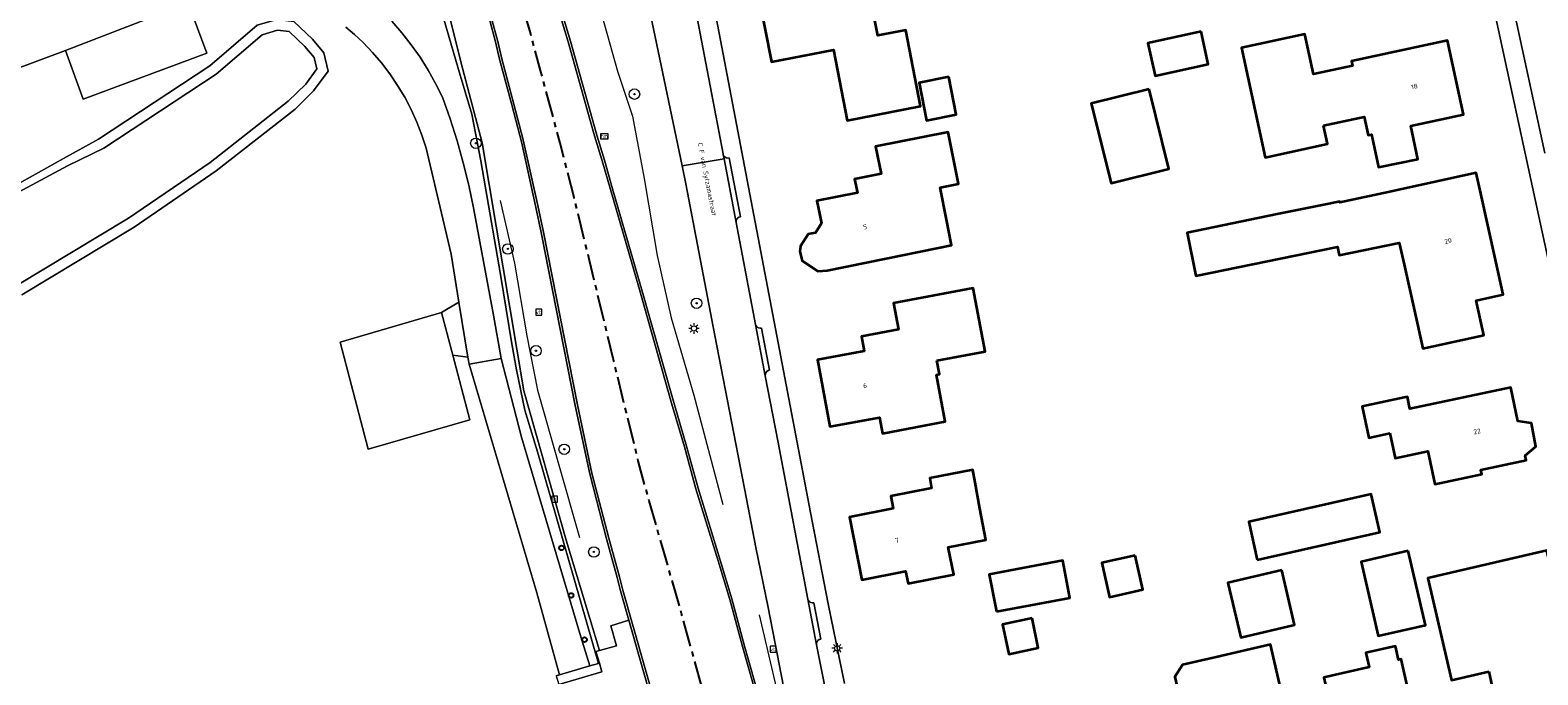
# Model space of a CAD drawing. Header units: metres. Extents: x 229229 to 231729, y 593167 to 595667.
# Tile 59 of 256: x 229869 to 230013, y 594376 to 594437. Entities that reach past the tile are written whole.
import ezdxf
from ezdxf.enums import TextEntityAlignment as Align

# ---------------------------------------------------------------- set-up
doc = ezdxf.new("R2010")
doc.units = ezdxf.units.M
doc.linetypes.add('CENTERX2', pattern=[4, 2.5, -0.5, 0.5, -0.5])
for name, color, linetype, lineweight in [('B-WE-GR-BOOM-S', 90, 'Continuous', 25), ('B-WE-GR-GROENVOORZIENING-GV', 80, 'Continuous', 18), ('B-WE-GR-HAAG-G', 90, 'GR-HAAG1', 13), ('B-WE-IE-MEUBILAIR_WEGMEUBILAIR-S', 7, 'Continuous', 25), ('B-WE-IE-TERREINAFSCHEIDING_KUNSTMATIG_HEKWERK_RASTER-G', 30, 'IE-TERREINAFSCHEIDING-KUNSTMATIG', 18), ('B-WE-KL-ET_LS_OV_LICHTMAST-S', 190, 'Continuous', 25), ('B-WE-OG-BEBOUWING-GV', 7, 'Continuous', 35), ('B-WE-OG-BEBOUWING-T18', 10, 'Continuous', 18), ('B-WE-OG-TERREIN_ERF-GV', 7, 'Continuous', 18), ('B-WE-OG-TOPOGRAFIE-T18', 10, 'Continuous', 18), ('B-WE-OG-WATER-GV', 130, 'Continuous', 18), ('B-WE-OG-WATER_SLOOT-GV', 120, 'Continuous', 18), ('B-WE-OG-WEG-GV', 7, 'Continuous', 18), ('B-WE-RI-GWA_KOLK-S', 30, 'Continuous', 25), ('B-WE-VH-VERHARDING_ASFALT-GV', 252, 'Continuous', 18), ('B-WE-VH-VERHARDING_BEDRIJFSVLOERPLAAT-GV', 252, 'Continuous', 18), ('B-WE-VH-VERHARDING_BETONSTRAATSTEEN-GV', 252, 'Continuous', 18), ('B-WE-VH-VERHARDING_GESLOTEN-GV', 252, 'Continuous', 18), ('B-WE-VH-VERHARDING_OPEN-GV', 252, 'Continuous', 18), ('B-WE-VW-HECTOMETRERING-S', 7, 'Continuous', 25), ('B-WE-VW-VERKEERSTEKEN_BORD-S', 7, 'Continuous', 25)]:
    doc.layers.add(name, color=color, linetype=linetype, lineweight=lineweight)
doc.layers.add('TOPOT03', color=30, linetype='CENTERX2')
doc.styles.add('NLCS-ISO', font='NLCS-ISO.ttf')
doc.styles.add('NLCS-ISO-ANNOTATIVE-T18', font='NLCS-ISO.ttf', dxfattribs={"height": 1.8})
doc.styles.add('NLCS-ISO-M250-T18', font='NLCS-ISO.ttf', dxfattribs={"height": 0.45})
doc.linetypes.add('GR-HAAG1', pattern='A,6,[176,NLCS.SHX,S=0.125,R=0,X=0,Y=0],-2', length=8)
doc.linetypes.add('IE-TERREINAFSCHEIDING-KUNSTMATIG', pattern='A,4,[82,NLCS.SHX,S=0.75,R=90,X=0,Y=0],4,-2', length=10)

# ---------------------------------------------------------------- blocks, each defined once
blk = doc.blocks.new('SIE-WEG_VERKEERSBORD-SO')
at = {"color": 0, "linetype": 'ByBlock', "lineweight": 18}
blk.add_lwpolyline([(-1.125, -1.125), (1.125, -1.125), (1.125, 1.125), (-1.125, 1.125)], close=True, dxfattribs=at)
at = {"color": 0, "linetype": 'ByBlock', "lineweight": 18, "style": 'NLCS-ISO'}
blk.add_text('vb', height=1.5, dxfattribs=at).set_placement((0, 0), align=Align.MIDDLE_CENTER)
blk = doc.blocks.new('SIE-WEG_PAAL_HECTOMETERPAAL-SO')
at = {"color": 0, "linetype": 'ByBlock', "lineweight": 18}
blk.add_lwpolyline([(-1.44375, -0.94375), (1.44375, -0.94375), (1.44375, 0.94375), (-1.44375, 0.94375)], close=True, dxfattribs=at)
at = {"color": 0, "linetype": 'ByBlock', "lineweight": 18, "style": 'NLCS-ISO'}
blk.add_text('hm', height=1.5, dxfattribs=at).set_placement((0, 0), align=Align.MIDDLE_CENTER)
blk = doc.blocks.new('SAL-VERWIJZING_SYMBOOL-SO')
at = {"color": 0, "linetype": 'ByBlock', "lineweight": -2}
blk.add_circle((0, 0), 0.9, dxfattribs=at)
at = {"color": 0, "linetype": 'ByBlock', "lineweight": -2, "style": 'NLCS-ISO-ANNOTATIVE-T18'}
blk.add_attdef('SYMBOOL', (2.5, -2.5), '', height=1.8, dxfattribs=at)
blk = doc.blocks.new('SKL-ET_OV_LICHTMAST-SO')
at = {"color": 0, "linetype": 'ByBlock', "lineweight": 18}
for points in [[(-1.25, 0), (-2, 0)], [(-1.41, 1.41), (-0.88, 0.88)], [(0, 2), (0, 1.25)], [(0.88, 0.88), (1.41, 1.41)], [(2, 0), (1.25, 0)], [(-1.41, -1.41), (-0.88, -0.88)], [(0, -1.25), (0, -2)], [(0.88, -0.88), (1.41, -1.41)]]:
    blk.add_lwpolyline(points, dxfattribs=at)
blk.add_circle((0, 0), 1, dxfattribs=at)
blk = doc.blocks.new('SRI-KOLK-SO')
at = {"color": 0, "linetype": 'ByBlock', "lineweight": 18}
blk.add_lwpolyline([(-1.125, -1.125), (1.125, -1.125), (1.125, 1.125), (-1.125, 1.125)], close=True, dxfattribs=at)
at = {"color": 0, "linetype": 'ByBlock', "lineweight": 18, "style": 'NLCS-ISO'}
blk.add_text('k', height=1.5, dxfattribs=at).set_placement((0, 0), align=Align.MIDDLE_CENTER)
blk = doc.blocks.new('SGR-BOOM_01-SO')
at = {"linetype": 'ByBlock', "lineweight": 18}
h = blk.add_hatch(color=0, dxfattribs=at)
h.dxf.hatch_style = 1
edge = h.paths.add_edge_path()
edge.add_arc((0, 0), 0.25, 0, 360)
at = {"color": 0, "linetype": 'ByBlock', "lineweight": 18}
for radius in [2, 0.25]:
    blk.add_circle((0, 0), radius, dxfattribs=at)

msp = doc.modelspace()

# ---------------------------------------------------------------- linework, layer by layer
at = {"layer": 'B-WE-GR-GROENVOORZIENING-GV'}
for points in [[(229903.813, 594438.222), (229904.761, 594437.123), (229905.652, 594435.978), (229906.486, 594434.79), (229907.258, 594433.562), (229907.968, 594432.297), (229908.614, 594430.997), (229909.348, 594428.939), (229910.01, 594426.857), (229910.598, 594424.753), (229911.112, 594422.63), (229911.551, 594420.49), (229913.459, 594410.279), (229914.193, 594406.154), (229916.142, 594398.665), (229921.781, 594379.682), (229922.616, 594376.933), (229923.439, 594377.175), (229917.749, 594396.971), (229916.436, 594401.256), (229915.664, 594405.062), (229915.207, 594407.542), (229914.138, 594414.128), (229912.26, 594424.951), (229911.404, 594429.379), (229910.153, 594433.628), (229908.028, 594440.943)], [(229884.459, 594439.937), (229886.208, 594435.188), (229874.456, 594430.817), (229872.796, 594435.428), (229867.801, 594433.549)], [(229860.706, 594418.513), (229872.6, 594425.162), (229875.916, 594427.011), (229886.508, 594433.969), (229891.002, 594437.832), (229892.865, 594438.37), (229894.5, 594438.178), (229896.259, 594436.5), (229897.351, 594435.214), (229897.752, 594433.473), (229896.375, 594431.586), (229894.614, 594429.858), (229887.122, 594423.98), (229879.321, 594418.646), (229868.627, 594412.215)], [(229919.42, 594375.994), (229919.754, 594376.092), (229917.596, 594383.871), (229911.144, 594405.612), (229911.035, 594406.275), (229909.586, 594406.462), (229911.202, 594400.324), (229901.57, 594397.532), (229898.907, 594407.702), (229908.518, 594410.518), (229910.178, 594411.509), (229909.43, 594416.076), (229907.07, 594426.147), (229906.662, 594427.397), (229906.186, 594428.622), (229905.642, 594429.818), (229905.032, 594430.982), (229904.358, 594432.111), (229903.622, 594433.2), (229902.826, 594434.246), (229901.974, 594435.247), (229901.067, 594436.198), (229900.27, 594436.945), (229899.432, 594437.645)]]:
    msp.add_lwpolyline(points, dxfattribs=at)
msp.add_lwpolyline([(229920.382, 594388.878), (229916.339, 594403.087), (229912.396, 594426.661), (229910.362, 594434.367), (229909.206, 594438.964), (229908.654, 594441.16), (229908.028, 594440.943), (229910.153, 594433.628), (229911.404, 594429.379), (229912.26, 594424.951), (229914.138, 594414.128), (229915.207, 594407.542), (229915.664, 594405.062), (229916.436, 594401.256), (229917.749, 594396.971), (229923.439, 594377.175), (229923.527, 594377.2), (229923.207, 594378.291), (229923.547, 594378.387)], close=True, dxfattribs=at)
at = {"layer": 'B-WE-GR-HAAG-G'}
for points in [[(229896.038, 594536.738), (229897.255, 594531.165), (229899.063, 594522.101), (229902.434, 594508.658), (229904.005, 594502.091), (229907.024, 594491.668), (229910.351, 594479.977), (229916.879, 594460.666), (229919.962, 594451.004), (229923.282, 594440.503), (229925.238, 594433.455), (229926.666, 594429.193), (229927.796, 594423.259), (229929.014, 594415.946), (229930.343, 594410.013), (229932.501, 594402.665), (229935.276, 594392.282)], [(229941.319, 594370.816), (229938.733, 594381.777)]]:
    msp.add_lwpolyline(points, dxfattribs=at)
at = {"layer": 'B-WE-IE-TERREINAFSCHEIDING_KUNSTMATIG_HEKWERK_RASTER-G'}
msp.add_lwpolyline([(229914.087, 594421.189), (229915.476, 594415.227), (229916.642, 594408.323), (229917.636, 594403.148), (229921.632, 594389.142)], dxfattribs=at)
at = {"layer": 'B-WE-OG-BEBOUWING-GV'}
for points in [[(229955.047, 594444.754), (229953.617, 594444.477), (229953.411, 594445.653), (229953.002, 594447.994), (229946.877, 594446.767), (229947.528, 594443.297), (229942.473, 594442.317), (229942.649, 594441.408), (229938.658, 594440.634), (229939.877, 594434.342), (229945.765, 594435.483), (229947.066, 594428.771), (229954.061, 594430.127), (229952.657, 594437.372), (229949.989, 594436.855), (229949.337, 594440.218), (229955.688, 594441.449)], [(229980.708, 594437.225), (229975.661, 594436.122), (229976.335, 594433.038), (229981.382, 594434.141)], [(229992.342, 594428.292), (229996.211, 594429.121), (229996.581, 594427.396), (229996.897, 594427.463), (229997.565, 594424.357), (230001.32, 594425.111), (230000.65, 594428.269), (230005.646, 594429.34), (230004.138, 594436.37), (229995.007, 594434.412), (229995.098, 594433.987), (229991.381, 594433.189), (229990.567, 594436.985), (229984.561, 594435.697), (229986.797, 594425.267), (229992.715, 594426.553)], [(229956.748, 594432.915), (229953.924, 594432.36), (229954.625, 594428.79), (229957.449, 594429.345)], [(229975.765, 594431.773), (229970.277, 594430.401), (229972.174, 594422.815), (229977.661, 594424.187)], [(229952.49, 594416.013), (229957.005, 594416.924), (229956.513, 594419.358), (229955.899, 594422.398), (229957.665, 594422.755), (229956.67, 594427.685), (229949.777, 594426.293), (229950.3, 594423.701), (229947.786, 594423.193), (229948.043, 594421.919), (229944.203, 594421.144), (229944.635, 594419.007), (229944.053, 594418.114), (229943.379, 594417.978), (229942.634, 594416.836), (229942.592, 594416.323), (229942.791, 594415.441), (229944.294, 594414.461), (229945.169, 594414.526)], [(230007.286, 594421.851), (230006.851, 594423.814), (229998.479, 594421.958), (229993.911, 594420.969), (229993.89, 594421.068), (229992.845, 594420.844), (229987.955, 594419.869), (229979.39, 594418.09), (229980.224, 594414.013), (229993.68, 594416.766), (229993.84, 594415.982), (229999.541, 594417.162), (230000, 594415.093), (230001.043, 594410.391), (230001.773, 594407.098), (230007.573, 594408.384), (230006.843, 594411.676), (230009.415, 594412.246)], [(229955.6, 594405.975), (229960.181, 594406.829), (229959.063, 594412.828), (229951.481, 594411.415), (229951.946, 594408.917), (229948.426, 594408.261), (229948.687, 594406.862), (229944.247, 594406.035), (229945.432, 594399.676), (229950.158, 594400.556), (229950.44, 594399.041), (229954.396, 594399.778), (229956.392, 594400.157), (229955.558, 594404.602), (229955.846, 594404.656)], [(229998.651, 594399.05), (229999.146, 594396.686), (230002.252, 594397.336), (230002.919, 594394.2), (230007.381, 594395.149), (230007.292, 594395.565), (230011.615, 594396.484), (230011.518, 594396.938), (230012.518, 594397.799), (230012.108, 594400.002), (230010.826, 594400.195), (230010.144, 594403.4), (230000.559, 594401.362), (230000.313, 594402.517), (230000, 594402.45), (229996.016, 594401.603), (229996.65, 594398.625)], [(229959.255, 594394.361), (229959.015, 594395.585), (229954.919, 594394.783), (229955.103, 594393.844), (229951.214, 594393.082), (229951.445, 594391.899), (229947.298, 594391.086), (229948.466, 594385.126), (229952.634, 594385.942), (229952.865, 594384.764), (229957.2, 594385.613), (229956.69, 594388.218), (229960.268, 594388.919), (229959.685, 594391.898)], [(229986.05, 594387.01), (229997.688, 594389.634), (229996.874, 594393.248), (229985.235, 594390.624)], [(229974.46, 594387.438), (229971.274, 594386.724), (229972.003, 594383.471), (229975.189, 594384.185)], [(230000.399, 594387.867), (229995.918, 594386.83), (229997.548, 594379.783), (230002.029, 594380.82)], [(230008.043, 594376.395), (230008.348, 594375.081), (230007.66, 594374.922), (230008.735, 594370.28), (230017.166, 594372.233), (230014.872, 594382.133), (230013.574, 594387.897), (230002.254, 594385.263), (230004.51, 594375.573)], [(229961.256, 594382.09), (229968.243, 594383.415), (229967.571, 594386.959), (229960.584, 594385.634)], [(229988.377, 594386.032), (229983.254, 594384.822), (229984.478, 594379.638), (229989.601, 594380.848)], [(229964.647, 594381.46), (229961.843, 594380.873), (229962.433, 594378.054), (229965.237, 594378.641)], [(229982.138, 594377.772), (229978.944, 594377.04), (229978.212, 594375.896), (229979.019, 594372.444), (229980.278, 594372.738), (229982.315, 594364.027), (229989.25, 594365.649), (229987.96, 594371.168), (229989.059, 594371.425), (229987.293, 594378.978)], [(230001.716, 594368.8), (229999.725, 594377.575), (229999.484, 594377.52), (229999.193, 594378.804), (229996.366, 594378.163), (229996.67, 594376.822), (229992.367, 594375.846), (229994.345, 594367.127)]]:
    msp.add_lwpolyline(points, close=True, dxfattribs=at)
at = {"layer": 'B-WE-OG-TERREIN_ERF-GV'}
for points in [[(230023.297, 594371.208), (230011.779, 594424.349), (230002.41, 594467.688)], [(229929.893, 594463.367), (229943.601, 594391.523), (229945.283, 594382.839), (229946.833, 594375.245)]]:
    msp.add_lwpolyline(points, dxfattribs=at)
for points in [[(229949.337, 594440.218), (229949.989, 594436.855), (229952.657, 594437.372), (229954.061, 594430.127), (229947.066, 594428.771), (229945.765, 594435.483), (229939.877, 594434.342), (229938.658, 594440.634), (229942.649, 594441.408), (229942.473, 594442.317), (229947.528, 594443.297), (229946.877, 594446.767), (229953.002, 594447.994), (229953.411, 594445.653), (229953.617, 594444.477), (229955.047, 594444.754), (229955.688, 594441.449)], [(229975.661, 594436.122), (229980.708, 594437.225), (229981.382, 594434.141), (229976.335, 594433.038)], [(229984.561, 594435.697), (229990.567, 594436.985), (229991.381, 594433.189), (229995.098, 594433.987), (229995.007, 594434.412), (230004.138, 594436.37), (230005.646, 594429.34), (230000.65, 594428.269), (230001.32, 594425.111), (229997.565, 594424.357), (229996.897, 594427.463), (229996.581, 594427.396), (229996.211, 594429.121), (229992.342, 594428.292), (229992.715, 594426.553), (229986.797, 594425.267)], [(229954.625, 594428.79), (229953.924, 594432.36), (229956.748, 594432.915), (229957.449, 594429.345)], [(229972.174, 594422.815), (229970.277, 594430.401), (229975.765, 594431.773), (229977.661, 594424.187)], [(229945.169, 594414.526), (229944.294, 594414.461), (229942.791, 594415.441), (229942.592, 594416.323), (229942.634, 594416.836), (229943.379, 594417.978), (229944.053, 594418.114), (229944.635, 594419.007), (229944.203, 594421.144), (229948.043, 594421.919), (229947.786, 594423.193), (229950.3, 594423.701), (229949.777, 594426.293), (229956.67, 594427.685), (229957.665, 594422.755), (229955.899, 594422.398), (229956.513, 594419.358), (229957.005, 594416.924), (229952.49, 594416.013)], [(229979.39, 594418.09), (229987.955, 594419.869), (229992.845, 594420.844), (229993.89, 594421.068), (229993.911, 594420.969), (229998.479, 594421.958), (230006.851, 594423.814), (230007.286, 594421.851), (230009.415, 594412.246), (230006.843, 594411.676), (230007.573, 594408.384), (230001.773, 594407.098), (230001.043, 594410.391), (230000, 594415.093), (229999.541, 594417.162), (229993.84, 594415.982), (229993.68, 594416.766), (229980.224, 594414.013)], [(229960.181, 594406.829), (229955.6, 594405.975), (229955.846, 594404.656), (229955.558, 594404.602), (229956.392, 594400.157), (229954.396, 594399.778), (229950.44, 594399.041), (229950.158, 594400.556), (229945.432, 594399.676), (229944.247, 594406.035), (229948.687, 594406.862), (229948.426, 594408.261), (229951.946, 594408.917), (229951.481, 594411.415), (229959.063, 594412.828)], [(229996.016, 594401.603), (230000, 594402.45), (230000.313, 594402.517), (230000.559, 594401.362), (230010.144, 594403.4), (230010.826, 594400.195), (230012.108, 594400.002), (230012.518, 594397.799), (230011.518, 594396.938), (230011.615, 594396.484), (230007.292, 594395.565), (230007.381, 594395.149), (230002.919, 594394.2), (230002.252, 594397.336), (229999.146, 594396.686), (229998.651, 594399.05), (229996.65, 594398.625)], [(229959.015, 594395.585), (229959.255, 594394.361), (229959.685, 594391.898), (229960.268, 594388.919), (229956.69, 594388.218), (229957.2, 594385.613), (229952.865, 594384.764), (229952.634, 594385.942), (229948.466, 594385.126), (229947.298, 594391.086), (229951.445, 594391.899), (229951.214, 594393.082), (229955.103, 594393.844), (229954.919, 594394.783)], [(229996.874, 594393.248), (229997.688, 594389.634), (229986.05, 594387.01), (229985.235, 594390.624)], [(229974.46, 594387.438), (229975.189, 594384.185), (229972.003, 594383.471), (229971.274, 594386.724)], [(229995.918, 594386.83), (230000.399, 594387.867), (230002.029, 594380.82), (229997.548, 594379.783)], [(230013.574, 594387.897), (230014.872, 594382.133), (230017.166, 594372.233), (230008.735, 594370.28), (230007.66, 594374.922), (230008.348, 594375.081), (230008.043, 594376.395), (230004.51, 594375.573), (230002.254, 594385.263)], [(229967.571, 594386.959), (229968.243, 594383.415), (229961.256, 594382.09), (229960.584, 594385.634)], [(229988.377, 594386.032), (229989.601, 594380.848), (229984.478, 594379.638), (229983.254, 594384.822)], [(229965.237, 594378.641), (229962.433, 594378.054), (229961.843, 594380.873), (229964.647, 594381.46)], [(229987.293, 594378.978), (229989.059, 594371.425), (229987.96, 594371.168), (229989.25, 594365.649), (229982.315, 594364.027), (229980.278, 594372.738), (229979.019, 594372.444), (229978.212, 594375.896), (229978.944, 594377.04), (229982.138, 594377.772)], [(229999.193, 594378.804), (229999.484, 594377.52), (229999.725, 594377.575), (230001.716, 594368.8), (229994.345, 594367.127), (229992.367, 594375.846), (229996.67, 594376.822), (229996.366, 594378.163)]]:
    msp.add_lwpolyline(points, close=True, dxfattribs=at)
at = {"layer": 'B-WE-OG-WATER-GV'}
msp.add_lwpolyline([(229868.115, 594413.074), (229878.78, 594419.488), (229886.531, 594424.787), (229893.953, 594430.61), (229895.616, 594432.242), (229896.675, 594433.693), (229896.431, 594434.753), (229895.531, 594435.812), (229894.051, 594437.224), (229892.949, 594437.354), (229891.489, 594436.932), (229887.111, 594433.168), (229876.441, 594426.16), (229872.986, 594424.484), (229861.097, 594418.101)], dxfattribs=at)
at = {"layer": 'B-WE-OG-WATER_SLOOT-GV'}
for points in [[(229868.627, 594412.215), (229879.321, 594418.646), (229887.122, 594423.98), (229894.614, 594429.858), (229896.375, 594431.586), (229897.752, 594433.473), (229897.351, 594435.214), (229896.259, 594436.5), (229894.5, 594438.178), (229892.865, 594438.37), (229891.002, 594437.832), (229886.508, 594433.969), (229875.916, 594427.011), (229872.6, 594425.162), (229860.706, 594418.513)], [(229861.097, 594418.101), (229872.986, 594424.484), (229876.441, 594426.16), (229887.111, 594433.168), (229891.489, 594436.932), (229892.949, 594437.354), (229894.051, 594437.224), (229895.531, 594435.812), (229896.431, 594434.753), (229896.675, 594433.693), (229895.616, 594432.242), (229893.953, 594430.61), (229886.531, 594424.787), (229878.78, 594419.488), (229868.115, 594413.074)]]:
    msp.add_lwpolyline(points, dxfattribs=at)
at = {"layer": 'B-WE-OG-WEG-GV'}
for points in [[(229919.513, 594440.538), (229920.786, 594436.328), (229923.276, 594427.392), (229924.017, 594425.015), (229924.783, 594422.287), (229927.48, 594413.003), (229930.592, 594401.966), (229931.814, 594397.809), (229932.905, 594393.816), (229935.018, 594386.981), (229936.128, 594383.295), (229937.326, 594378.82), (229938.815, 594373.585)], [(229941.245, 594373.825), (229939.582, 594382.488), (229938.408, 594388.191), (229937.518, 594392.799), (229934.515, 594408.336), (229931.744, 594422.772), (229931.392, 594424.464), (229927.98, 594440.864)], [(229909.206, 594438.964), (229910.362, 594434.367), (229912.396, 594426.661), (229916.339, 594403.087), (229920.382, 594388.878), (229923.547, 594378.387), (229925.145, 594378.837), (229924.609, 594380.735), (229926.343, 594381.269), (229925.551, 594384.075), (229925.225, 594385.328), (229924.208, 594389.023), (229922.611, 594395.188), (229921.237, 594401.702), (229917.988, 594418.131), (229917.459, 594420.666), (229916.149, 594426.611), (229915.197, 594430.274), (229914.03, 594434.596), (229913.657, 594436.243), (229912.881, 594439.097)]]:
    msp.add_lwpolyline(points, dxfattribs=at)
at = {"layer": 'B-WE-VH-VERHARDING_ASFALT-GV'}
for points in [[(229938.604, 594373.523), (229937.114, 594378.762), (229935.916, 594383.235), (229934.808, 594386.917), (229932.694, 594393.755), (229931.603, 594397.749), (229930.381, 594401.905), (229927.268, 594412.943), (229924.572, 594422.226), (229923.806, 594424.952), (229923.065, 594427.33), (229922.658, 594428.79), (229920.575, 594436.266), (229919.302, 594440.476)], [(229913.092, 594439.16), (229913.871, 594436.296), (229914.243, 594434.649), (229915.409, 594430.33), (229916.257, 594427.07), (229916.363, 594426.662), (229917.674, 594420.712), (229918.203, 594418.174), (229921.453, 594401.746), (229922.825, 594395.239), (229924.421, 594389.08), (229925.437, 594385.385), (229925.763, 594384.133), (229928.816, 594373.323)]]:
    msp.add_lwpolyline(points, dxfattribs=at)
msp.add_lwpolyline([(229928.605, 594373.261), (229926.343, 594381.269), (229924.609, 594380.735), (229925.145, 594378.837), (229923.547, 594378.387), (229923.207, 594378.291), (229923.527, 594377.2), (229923.768, 594376.374), (229919.666, 594375.158), (229918.036, 594374.675), (229919.719, 594368.942), (229921.249, 594369.389), (229925.489, 594370.627), (229925.79, 594369.575), (229926.037, 594368.71), (229926.358, 594368.806), (229927.98, 594369.291), (229928.513, 594367.405), (229930.28, 594367.88)], close=True, dxfattribs=at)
at = {"layer": 'B-WE-VH-VERHARDING_BEDRIJFSVLOERPLAAT-GV'}
for points in [[(229919.302, 594440.476), (229920.575, 594436.266), (229922.658, 594428.79), (229923.065, 594427.33), (229923.806, 594424.952), (229924.572, 594422.226), (229927.268, 594412.943), (229930.381, 594401.905), (229931.603, 594397.749), (229932.694, 594393.755), (229934.808, 594386.917), (229935.916, 594383.235), (229937.114, 594378.762), (229938.604, 594373.523)], [(229938.815, 594373.585), (229937.326, 594378.82), (229936.128, 594383.295), (229935.018, 594386.981), (229932.905, 594393.816), (229931.814, 594397.809), (229930.592, 594401.966), (229927.48, 594413.003), (229924.783, 594422.287), (229924.017, 594425.015), (229923.276, 594427.392), (229920.786, 594436.328), (229919.513, 594440.538)], [(229912.881, 594439.097), (229913.657, 594436.243), (229914.03, 594434.596), (229915.197, 594430.274), (229916.149, 594426.611), (229917.459, 594420.666), (229917.988, 594418.131), (229921.237, 594401.702), (229922.611, 594395.188), (229924.208, 594389.023), (229925.225, 594385.328), (229925.551, 594384.075), (229926.343, 594381.269), (229928.605, 594373.261)], [(229928.816, 594373.323), (229925.763, 594384.133), (229925.437, 594385.385), (229924.421, 594389.08), (229922.825, 594395.239), (229921.453, 594401.746), (229918.203, 594418.174), (229917.674, 594420.712), (229916.363, 594426.662), (229916.257, 594427.07), (229915.409, 594430.33), (229914.243, 594434.649), (229913.871, 594436.296), (229913.092, 594439.16)]]:
    msp.add_lwpolyline(points, dxfattribs=at)
at = {"layer": 'B-WE-VH-VERHARDING_BETONSTRAATSTEEN-GV'}
msp.add_lwpolyline([(229923.527, 594377.2), (229923.439, 594377.175), (229922.616, 594376.933), (229919.754, 594376.092), (229919.42, 594375.994), (229919.666, 594375.158), (229923.768, 594376.374)], close=True, dxfattribs=at)
at = {"layer": 'B-WE-VH-VERHARDING_GESLOTEN-GV'}
msp.add_lwpolyline([(229945.607, 594371.641), (229944.159, 594378.939), (229943.33, 594383.289), (229940.508, 594398.17), (229939.299, 594404.518), (229938.371, 594409.394), (229936.526, 594419.089), (229935.377, 594425.124), (229931.392, 594424.464), (229931.744, 594422.772), (229934.515, 594408.336), (229937.518, 594392.799), (229938.408, 594388.191), (229939.582, 594382.488), (229941.245, 594373.825)], dxfattribs=at)
for points in [[(229910.178, 594411.509), (229908.518, 594410.518), (229909.586, 594406.462), (229911.035, 594406.275)], [(229908.518, 594410.518), (229898.907, 594407.702), (229901.57, 594397.532), (229911.202, 594400.324), (229909.586, 594406.462)]]:
    msp.add_lwpolyline(points, close=True, dxfattribs=at)
at = {"layer": 'B-WE-VH-VERHARDING_OPEN-GV'}
for points in [[(230012.886, 594455.347), (230012.405, 594455.314), (230011.842, 594455.321), (230011.28, 594455.442), (230010.993, 594455.676), (230010.44, 594456.212), (230010.125, 594456.87), (230009.323, 594460.638), (230006.059, 594476.254), (230005.5, 594479.004), (230001.894, 594478.257), (230001.959, 594478.092), (230002.018, 594477.925), (230002.071, 594477.756), (230002.117, 594477.585), (230002.158, 594477.412), (230005.064, 594464.011), (230006.705, 594456.439), (230008.58, 594447.795), (230010.298, 594439.871), (230013.379, 594425.661)], [(230002.41, 594467.688), (230011.779, 594424.349), (230023.297, 594371.208)], [(229946.833, 594375.245), (229945.283, 594382.839), (229943.601, 594391.523), (229929.893, 594463.367)], [(229927.98, 594440.864), (229931.392, 594424.464), (229935.377, 594425.124), (229935.294, 594425.557), (229935.283, 594425.615), (229932.829, 594438.543)], [(230013.379, 594425.661), (230010.298, 594439.871)], [(229899.432, 594437.645), (229900.27, 594436.945), (229901.067, 594436.198), (229901.974, 594435.247), (229902.826, 594434.246), (229903.622, 594433.2), (229904.358, 594432.111), (229905.032, 594430.982), (229905.642, 594429.818), (229906.186, 594428.622), (229906.662, 594427.397), (229907.07, 594426.147), (229909.43, 594416.076), (229910.178, 594411.509), (229911.035, 594406.275), (229911.144, 594405.612), (229914.193, 594406.154), (229913.459, 594410.279), (229911.551, 594420.49), (229911.112, 594422.63), (229910.598, 594424.753), (229910.01, 594426.857), (229909.348, 594428.939), (229908.614, 594430.997), (229907.968, 594432.297), (229907.258, 594433.562), (229906.486, 594434.79), (229905.652, 594435.978), (229904.761, 594437.123), (229903.813, 594438.222)], [(229932.829, 594438.543), (229935.283, 594425.615), (229935.294, 594425.557), (229935.353, 594425.422), (229935.451, 594425.312), (229935.577, 594425.237), (229935.721, 594425.204), (229935.868, 594425.218), (229936.933, 594419.625), (229936.79, 594419.582), (229936.668, 594419.497), (229936.578, 594419.379), (229936.529, 594419.238), (229936.526, 594419.089), (229938.371, 594409.394), (229938.429, 594409.257), (229938.526, 594409.144), (229938.654, 594409.067), (229938.799, 594409.033), (229938.947, 594409.045), (229939.706, 594405.054), (229939.564, 594405.011), (229939.441, 594404.926), (229939.351, 594404.807), (229939.302, 594404.667), (229939.299, 594404.518), (229940.508, 594398.17), (229943.33, 594383.289), (229943.388, 594383.152), (229943.485, 594383.039), (229943.612, 594382.962), (229943.757, 594382.928), (229943.905, 594382.94), (229944.565, 594379.478), (229944.422, 594379.435), (229944.299, 594379.349), (229944.21, 594379.23), (229944.161, 594379.088), (229944.159, 594378.939), (229945.607, 594371.641)]]:
    msp.add_lwpolyline(points, dxfattribs=at)
for points in [[(229867.801, 594433.549), (229872.796, 594435.428), (229884.459, 594439.937), (229883.004, 594444.756), (229871.098, 594440.159), (229865.991, 594438.321), (229853.827, 594433.725), (229855.59, 594428.943)], [(229884.459, 594439.937), (229872.796, 594435.428), (229874.456, 594430.817), (229886.208, 594435.188)], [(229935.868, 594425.218), (229935.721, 594425.204), (229935.577, 594425.237), (229935.451, 594425.312), (229935.353, 594425.422), (229935.294, 594425.557), (229935.377, 594425.124), (229936.526, 594419.089), (229936.529, 594419.238), (229936.578, 594419.379), (229936.668, 594419.497), (229936.79, 594419.582), (229936.933, 594419.625)], [(229938.947, 594409.045), (229938.799, 594409.033), (229938.654, 594409.067), (229938.526, 594409.144), (229938.429, 594409.257), (229938.371, 594409.394), (229939.299, 594404.518), (229939.302, 594404.667), (229939.351, 594404.807), (229939.441, 594404.926), (229939.564, 594405.011), (229939.706, 594405.054)], [(229914.193, 594406.154), (229911.144, 594405.612), (229917.596, 594383.871), (229919.754, 594376.092), (229922.616, 594376.933), (229921.781, 594379.682), (229916.142, 594398.665)], [(229943.905, 594382.94), (229943.757, 594382.928), (229943.612, 594382.962), (229943.485, 594383.039), (229943.388, 594383.152), (229943.33, 594383.289), (229944.159, 594378.939), (229944.161, 594379.088), (229944.21, 594379.23), (229944.299, 594379.349), (229944.422, 594379.435), (229944.565, 594379.478)]]:
    msp.add_lwpolyline(points, close=True, dxfattribs=at)
at = {"layer": 'TOPOT03', "flags": 128}
msp.add_lwpolyline([(230588.75, 593473.421), (230581.964, 593477.495), (230576.478, 593480.779), (230568.5, 593485.467), (230562.317, 593489.176), (230555.737, 593493.058), (230549.49, 593496.741), (230542.237, 593501.025), (230534.83, 593505.334), (230528.803, 593508.84), (230522.598, 593512.386), (230513.669, 593517.499), (230507.123, 593521.21), (230498.704, 593525.982), (230490.641, 593530.517), (230485.092, 593533.579), (230479.555, 593536.798), (230471.284, 593541.66), (230464.876, 593545.569), (230460.484, 593548.31), (230450.856, 593554.42), (230442.88, 593559.699), (230435.108, 593565.298), (230428.304, 593570.123), (230421.778, 593574.872), (230417.708, 593577.983), (230414.117, 593580.743), (230410.504, 593583.528), (230406.046, 593587.019), (230398.606, 593593.041), (230393.072, 593597.73), (230389.05, 593600.941), (230381.784, 593607.032), (230378.158, 593610.2), (230372.234, 593615.023), (230368.289, 593618.273), (230362.646, 593622.77), (230358.78, 593625.947), (230355.446, 593628.708), (230351.867, 593631.658), (230347.963, 593634.737), (230342.651, 593639.061), (230337.461, 593643.401), (230333.992, 593646.29), (230328.866, 593650.381), (230305.619, 593669.88), (230299.281, 593675.194), (230292.956, 593680.508), (230288.686, 593684.155), (230281.596, 593690.121), (230274.272, 593696.282), (230269.932, 593699.884), (230264.902, 593704.105), (230260.978, 593707.315), (230256.83, 593710.842), (230252.285, 593714.72), (230247.918, 593718.329), (230243.312, 593722.236), (230236.405, 593727.995), (230228.919, 593734.237), (230224.506, 593737.917), (230218.038, 593743.419), (230213.918, 593747.031), (230209.506, 593750.899), (230203.144, 593756.734), (230200.468, 593759.17), (230196.535, 593762.766), (230191.257, 593767.923), (230185.473, 593773.981), (230183.357, 593776.209), (230179.489, 593780.494), (230177.296, 593783.011), (230173.729, 593787.317), (230170.923, 593790.744), (230169.611, 593792.38), (230167.121, 593795.633), (230163.928, 593800.087), (230160.736, 593804.739), (230157.649, 593809.431), (230154.94, 593813.707), (230153.355, 593816.244), (230151.308, 593819.709), (230148.743, 593824.065), (230146.488, 593828.037), (230144.703, 593831.264), (230141.978, 593836.549), (230139.558, 593841.168), (230137.378, 593845.459), (230134.651, 593851.025), (230130.937, 593858.779), (230126.8, 593867.416), (230123.25, 593875.038), (230119.946, 593882.058), (230116.836, 593888.662), (230113.604, 593895.641), (230110.11, 593903.063), (230107.168, 593909.419), (230105.502, 593913.006), (230102.387, 593919.657), (230098.055, 593929.051), (230096.234, 593932.905), (230093.883, 593937.974), (230090.521, 593945.181), (230088.935, 593948.597), (230086.743, 593953.318), (230084.926, 593957.228), (230081.89, 593963.759), (230078.822, 593970.448), (230076.695, 593975.1), (230074.104, 593980.667), (230069.332, 593990.974), (230065.68, 593998.808), (230060.417, 594010.013), (230056.644, 594018.034), (230050.029, 594032.147), (230047.28, 594038.125), (230043.621, 594045.817), (230039.587, 594054.71), (230037.774, 594058.575), (230032.725, 594069.34), (230029.104, 594077.213), (230026.701, 594082.363), (230025.043, 594085.986), (230023.055, 594090.516), (230020.504, 594096.168), (230015.542, 594107.837), (230014.37, 594110.673), (230012.811, 594114.511), (230010.499, 594120.378), (230008.653, 594125.509), (230005.73, 594133.857), (230004.662, 594136.937), (230002.992, 594141.768), (230002.124, 594144.48), (230000.035, 594151.143), (229998.555, 594155.926), (229996.989, 594161.359), (229993.518, 594173.199), (229988.977, 594188.799), (229984.46, 594204.354), (229982.471, 594211.43), (229981.206, 594215.708), (229977.262, 594229.133), (229972.676, 594244.862), (229966.879, 594264.602), (229965.162, 594270.492), (229963.059, 594277.634), (229961.573, 594282.76), (229959.827, 594288.512), (229957.989, 594294.362), (229953.018, 594309.634), (229951.185, 594315.172), (229949.25, 594321.054), (229947.164, 594327.657), (229944.961, 594335.447), (229942.365, 594344.21), (229940.144, 594351.544), (229938.712, 594356.593), (229936.739, 594363.37), (229935.171, 594368.663), (229933.37, 594374.619), (229932.56, 594377.479), (229931.341, 594381.919), (229930.123, 594386.151), (229928.25, 594392.615), (229927.228, 594396.441), (229926.091, 594401), (229924.842, 594406.161), (229922.59, 594415.455), (229921.124, 594421.466), (229919.799, 594426.61), (229917.939, 594433.532), (229916.938, 594437.224), (229916.137, 594440.029), (229914.704, 594444.762), (229912.882, 594451.146), (229910.154, 594460.89), (229908.41, 594466.862), (229906.888, 594472.001), (229905.76, 594475.879), (229904.663, 594479.721), (229903.87, 594482.578), (229902.835, 594486.179), (229901.128, 594491.919), (229900.076, 594495.689), (229899.001, 594499.372), (229898.037, 594503.08), (229896.864, 594507.517), (229895.731, 594512.469), (229894.506, 594517.859), (229893.556, 594522.46), (229892.971, 594525.6), (229892.206, 594529.959), (229891.601, 594533.493), (229891.163, 594536.037), (229884.621, 594578.262), (229884.177, 594581.224), (229883.14, 594587.971), (229882.268, 594593.557), (229881.732, 594597.051), (229880.734, 594603.534), (229879.814, 594609.601), (229879.333, 594613.012), (229878.351, 594621.016), (229877.505, 594628.307), (229876.949, 594633.383), (229876.579, 594636.742), (229876.302, 594639.558), (229875.952, 594644.84), (229875.851, 594646.636), (229875.678, 594649.674), (229875.577, 594652.263), (229875.51, 594654.868), (229875.468, 594658.825), (229875.493, 594664.765), (229875.542, 594667.758), (229875.788, 594673.644), (229876.226, 594682.005), (229876.821, 594690.216), (229877.382, 594697.338), (229878.075, 594704.673), (229879.402, 594713.197), (229880.398, 594719.727), (229880.85, 594722.805), (229883.784, 594742.752), (229888.024, 594765.948), (229891.82, 594782.807), (229893.515, 594791.213), (229894.008, 594794.329), (229894.875, 594800.16), (229899.118, 594825.063), (229903.536, 594849.025), (229908.229, 594876.206), (229911.439, 594897.367), (229913.29, 594912.416), (229914.303, 594924.137), (229914.88, 594935.062), (229914.941, 594947.374), (229914.652, 594956.989), (229914.068, 594965.666), (229913.359, 594973.759), (229912.485, 594981.736), (229911.911, 594986.482), (229910.755, 594994.79), (229909.833, 595000.611), (229908.847, 595005.977), (229908.165, 595009.587), (229906.22, 595019.064), (229896.375, 595064.378), (229887.402, 595105.255), (229885.371, 595114.51), (229874.899, 595162.656), (229865.414, 595206.057), (229863.552, 595214.579), (229855.54, 595248.733), (229852.218, 595262.898), (229848.95, 595275.196), (229846.021, 595285.304), (229840.347, 595302.891), (229834.518, 595318.981), (229829.715, 595331.137), (229826.529, 595338.475), (229823.21, 595345.921), (229819.534, 595353.643), (229815.715, 595361.164), (229811.713, 595368.727), (229807.607, 595376.356), (229803.553, 595383.45), (229799.383, 595390.632), (229795.008, 595397.639), (229790.482, 595404.6), (229785.956, 595411.562), (229781.277, 595418.482), (229771.471, 595432.026), (229762.174, 595443.874), (229756.018, 595451.269), (229743.066, 595466.389), (229731.578, 595479.189), (229720.407, 595491.538), (229704.52, 595508.552), (229688.357, 595525.887), (229679.753, 595535.103), (229675.915, 595539.254), (229673.382, 595541.88), (229665.201, 595550.677), (229656.659, 595559.641), (229649.528, 595566.518), (229638.224, 595576.909), (229633.696, 595580.883), (229624.091, 595588.859), (229619.905, 595592.542), (229611.132, 595600.257), (229609.242, 595602), (229587.66, 595621.7)], dxfattribs=at)

# ---------------------------------------------------------------- block references
at = {"layer": 'B-WE-GR-BOOM-S', "xscale": 0.25, "yscale": 0.25, "zscale": 0.25}
for p in [(229926.863, 594431.286), (229911.793, 594426.614), (229914.831, 594416.565), (229932.766, 594411.406), (229917.503, 594406.89), (229920.187, 594397.527), (229923.004, 594387.765)]:
    msp.add_blockref('SGR-BOOM_01-SO', p, dxfattribs=at)
at = {"layer": 'B-WE-IE-MEUBILAIR_WEGMEUBILAIR-S', "xscale": 0.25, "yscale": 0.25, "zscale": 0.25}
for p in [(229919.93, 594388.153), (229920.845, 594383.633), (229922.122, 594379.425)]:
    msp.add_blockref('SAL-VERWIJZING_SYMBOOL-SO', p, dxfattribs=at)
at = {"layer": 'B-WE-KL-ET_LS_OV_LICHTMAST-S', "xscale": 0.25, "yscale": 0.25, "zscale": 0.25}
for p in [(229932.518, 594409.014), (229946.127, 594378.607)]:
    msp.add_blockref('SKL-ET_OV_LICHTMAST-SO', p, dxfattribs=at)
at = {"layer": 'B-WE-RI-GWA_KOLK-S', "xscale": 0.25, "yscale": 0.25, "zscale": 0.25}
msp.add_blockref('SRI-KOLK-SO', (229919.281, 594392.787), dxfattribs=at)
at = {"layer": 'B-WE-VW-HECTOMETRERING-S', "xscale": 0.25, "yscale": 0.25, "zscale": 0.25}
msp.add_blockref('SIE-WEG_PAAL_HECTOMETERPAAL-SO', (229923.993, 594427.281), dxfattribs=at)
at = {"layer": 'B-WE-VW-VERKEERSTEKEN_BORD-S', "xscale": 0.25, "yscale": 0.25, "zscale": 0.25}
for p in [(229917.786, 594410.567), (229940.053, 594378.522)]:
    msp.add_blockref('SIE-WEG_VERKEERSBORD-SO', p, dxfattribs=at)

# ---------------------------------------------------------------- texts
at = {"layer": 'B-WE-OG-BEBOUWING-T18', "style": 'NLCS-ISO-M250-T18'}
for s, rotation, p in [('18', 12.1, (230000.981, 594432.016)), ('5', 11.4, (229948.785, 594418.664)), ('20', 12.5, (230004.188, 594417.343)), ('6', 10.5, (229948.772, 594403.588)), ('22', 12, (230006.943, 594399.223)), ('7', 11, (229951.807, 594388.875))]:
    msp.add_text(s, height=0.45, rotation=rotation, dxfattribs=at).set_placement(p, align=Align.MIDDLE)
at = {"layer": 'B-WE-OG-TOPOGRAFIE-T18', "style": 'NLCS-ISO-M250-T18'}
msp.add_text('C F van Sytzamastraat', height=0.45, rotation=281.2, dxfattribs=at).set_placement((229933.707, 594423.176), align=Align.MIDDLE)

doc.saveas('drawing.dxf')
